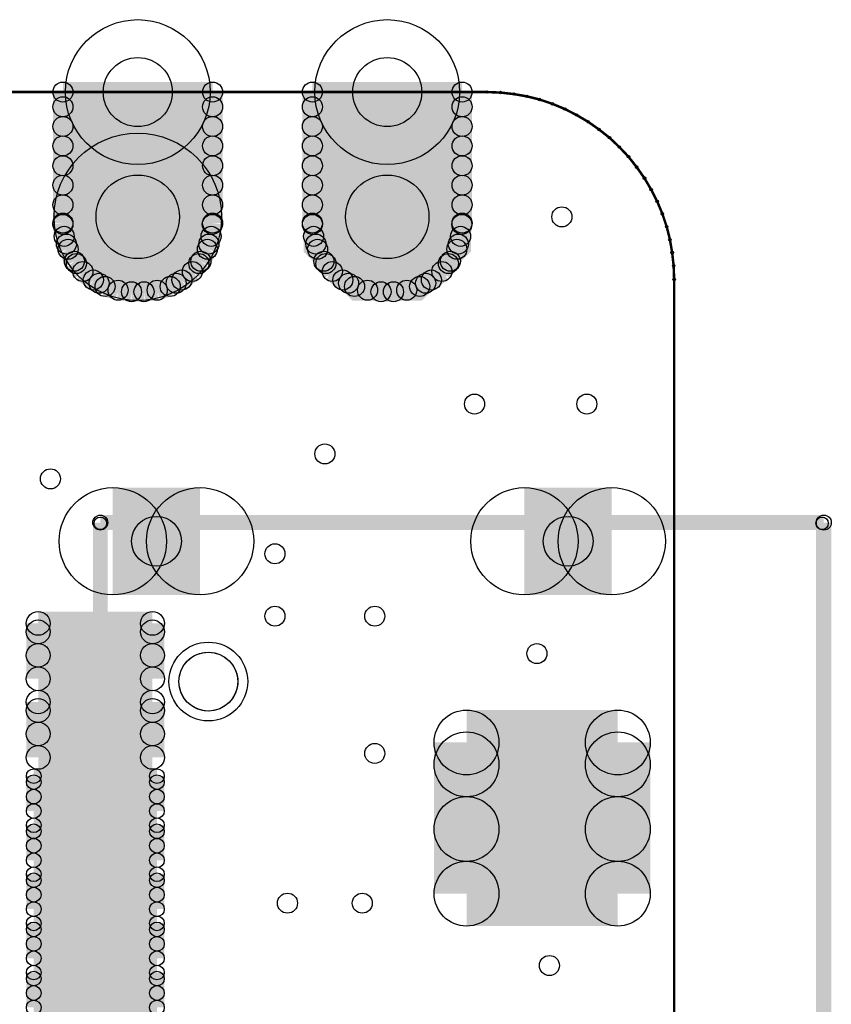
# Model space of a CAD drawing. Extents: x 0 to 123, y 0 to 26.
# Tile 8 of 14: x 17 to 25, y 13 to 23. Entities that reach past the tile are written whole.
import ezdxf

# ---------------------------------------------------------------- set-up
doc = ezdxf.new("R2010")
doc.units = 0
doc.layers.get('0').update_dxf_attribs({"linetype": 'CONTINUOUS'})
for name, color, linetype in [('XIAOESP32C3_GTO', 3, 'CONTINUOUS'), ('XIAOESP32C3_GTS', 10, 'CONTINUOUS'), ('XIAOESP32C3_TXT', 14, 'CONTINUOUS')]:
    doc.layers.add(name, color=color, linetype=linetype)

# ---------------------------------------------------------------- blocks, each defined once
blk = doc.blocks.new('ROUND_1')
blk.add_circle((0, 0), 0.0127)
blk = doc.blocks.new('ROUND_12')
blk.add_circle((0, 0), 0.0762)
blk = doc.blocks.new('ROUND_14')
blk.add_circle((0, 0), 0.0635)
blk = doc.blocks.new('ROUND_3')
blk.add_circle((0, 0), 0)
blk = doc.blocks.new('ROUND_18')
blk.add_circle((0, 0), 0.401)
blk = doc.blocks.new('CUSTOM_65')
for points in [[(-0.852168, 0.35298), (-0.35298, 0.852168), (0.852168, 0.35298), (0.35298, 0.852168)], [(-0.852168, -0.35298), (-0.852168, 0.35298), (0.852168, -0.35298), (0.852168, 0.35298)], [(-0.35298, -0.852168), (-0.852168, -0.35298), (0.35298, -0.852168), (0.852168, -0.35298)]]:
    blk.add_solid(points)
blk = doc.blocks.new('ROUND_22')
blk.add_circle((0, 0), 0.852)
blk = doc.blocks.new('ROUND_23')
blk.add_circle((0, 0), 0.737)
blk = doc.blocks.new('ROUND_54')
blk.add_circle((0, 0), 0.121)
blk = doc.blocks.new('ROUND_55')
blk.add_circle((0, 0), 0.0749)
blk = doc.blocks.new('ROUND_19')
blk.add_circle((0, 0), 0.546)
blk = doc.blocks.new('ROUND_56')
blk.add_circle((0, 0), 0.33)
blk = doc.blocks.new('ROUND_24')
blk.add_circle((0, 0), 0.102)
blk = doc.blocks.new('ROUND_5')
blk.add_circle((0, 0), 0.254)
blk = doc.blocks.new('ROUND_31')
blk.add_circle((0, 0), 0.3)
blk = doc.blocks.new('ROUND_69')
blk.add_circle((0, 0), 0.351)
blk = doc.blocks.new('ROUND_70')
blk.add_circle((0, 0), 0.425)

msp = doc.modelspace()

# ---------------------------------------------------------------- linework, layer by layer
at = {"layer": 'XIAOESP32C3_GTO'}
for points, const_width in [([(21.88718, 21.99386), (4.74218, 21.99386)], 0.0254), ([(22.02434, 21.98878), (21.88718, 21.99386)], 0.0254), ([(22.15896, 21.97354), (22.02434, 21.98878)], 0.0254), ([(22.29104, 21.95068), (22.15896, 21.97354)], 0.0254), ([(22.42312, 21.91766), (22.29104, 21.95068)], 0.0254), ([(22.55266, 21.87448), (22.42312, 21.91766)], 0.0254), ([(22.67966, 21.82114), (22.55266, 21.87448)], 0.0254), ([(22.79904, 21.76018), (22.67966, 21.82114)], 0.0254), ([(22.91588, 21.6916), (22.79904, 21.76018)], 0.0254), ([(23.02764, 21.61286), (22.91588, 21.6916)], 0.0254), ([(23.13432, 21.52904), (23.02764, 21.61286)], 0.0254), ([(23.23338, 21.43506), (23.13432, 21.52904)], 0.0254), ([(23.32736, 21.336), (23.23338, 21.43506)], 0.0254), ([(23.41118, 21.22932), (23.32736, 21.336)], 0.0254), ([(23.48992, 21.11756), (23.41118, 21.22932)], 0.0254), ([(23.5585, 21.00072), (23.48992, 21.11756)], 0.0254), ([(23.61946, 20.88134), (23.5585, 21.00072)], 0.0254), ([(23.6728, 20.75434), (23.61946, 20.88134)], 0.0254), ([(23.71598, 20.6248), (23.6728, 20.75434)], 0.0254), ([(23.749, 20.49272), (23.71598, 20.6248)], 0.0254), ([(23.77186, 20.36064), (23.749, 20.49272)], 0.0254), ([(23.7871, 20.22602), (23.77186, 20.36064)], 0.0254), ([(23.79218, 20.08886), (23.7871, 20.22602)], 0.0254), ([(23.79218, 6.11886), (23.79218, 20.08886)], 0.0254), ([(17.95018, 17.61236), (17.95018, 8.59536)], 0.1524), ([(25.31618, 17.61236), (17.95018, 17.61236)], 0.1524), ([(17.95018, 17.60474), (25.2984, 17.60474)], 0.127), ([(17.95018, 8.60552), (17.95018, 17.60474)], 0.127), ([(25.2984, 17.60474), (25.2984, 8.60552)], 0.127), ([(25.31618, 8.59536), (25.31618, 17.61236)], 0.1524)]:
    msp.add_lwpolyline(points, dxfattribs=dict(at, const_width=const_width))
for points in [[(18.86204, 16.22806), (18.90776, 16.25854)], [(18.90776, 16.25854), (18.95856, 16.27886)], [(18.95856, 16.27886), (19.00936, 16.29156)], [(19.00936, 16.29156), (19.0627, 16.2941)], [(19.0627, 16.2941), (19.11604, 16.28648)], [(19.11604, 16.28648), (19.16684, 16.27124)], [(19.16684, 16.27124), (19.2151, 16.2433)], [(19.2151, 16.2433), (19.25828, 16.21028)], [(18.7706, 16.09852), (18.79346, 16.14932)], [(18.79346, 16.14932), (18.82394, 16.1925)], [(18.82394, 16.1925), (18.86204, 16.22806)], [(19.25828, 16.21028), (19.2913, 16.16964)], [(19.2913, 16.16964), (19.31924, 16.12392)], [(18.75028, 15.99438), (18.75536, 16.04772)], [(18.75536, 16.04772), (18.7706, 16.09852)], [(19.31924, 16.12392), (19.33956, 16.07312)], [(19.33956, 16.07312), (19.34972, 16.02232)], [(18.75536, 15.94104), (18.75028, 15.99438)], [(18.7706, 15.89024), (18.75536, 15.94104)], [(19.34972, 15.96644), (19.33956, 15.91564)], [(19.34972, 16.02232), (19.34972, 15.96644)], [(18.79346, 15.83944), (18.7706, 15.89024)], [(18.82394, 15.79626), (18.79346, 15.83944)], [(19.31924, 15.86484), (19.2913, 15.81912)], [(19.33956, 15.91564), (19.31924, 15.86484)], [(18.86204, 15.7607), (18.82394, 15.79626)], [(18.90776, 15.73022), (18.86204, 15.7607)], [(19.2151, 15.74546), (19.16684, 15.71752)], [(19.25828, 15.77848), (19.2151, 15.74546)], [(19.2913, 15.81912), (19.25828, 15.77848)], [(18.95856, 15.7099), (18.90776, 15.73022)], [(19.00936, 15.6972), (18.95856, 15.7099)], [(19.0627, 15.69466), (19.00936, 15.6972)], [(19.11604, 15.70228), (19.0627, 15.69466)], [(19.16684, 15.71752), (19.11604, 15.70228)]]:
    msp.add_lwpolyline(points, dxfattribs=at)
at = {"layer": 'XIAOESP32C3_GTS'}
for points, const_width in [([(17.56918, 20.66036), (17.56918, 21.99386)], 0.2032), ([(17.56918, 21.99386), (19.09318, 21.99386)], 0.2032), ([(19.09318, 21.99386), (19.09318, 20.66036)], 0.2032), ([(21.63318, 21.99386), (20.10918, 21.99386)], 0.2032), ([(20.10918, 21.99386), (20.10918, 20.66036)], 0.2032), ([(21.63318, 20.66036), (21.63318, 21.99386)], 0.2032), ([(21.88718, 21.99386), (4.74218, 21.99386)], 0.0254), ([(22.02434, 21.98878), (21.88718, 21.99386)], 0.0254), ([(22.15896, 21.97354), (22.02434, 21.98878)], 0.0254), ([(22.29104, 21.95068), (22.15896, 21.97354)], 0.0254), ([(22.42312, 21.91766), (22.29104, 21.95068)], 0.0254), ([(17.56918, 21.844), (19.09318, 21.844)], 0.2032), ([(20.10918, 21.844), (21.63318, 21.844)], 0.2032), ([(22.55266, 21.87448), (22.42312, 21.91766)], 0.0254), ([(22.67966, 21.82114), (22.55266, 21.87448)], 0.0254), ([(22.79904, 21.76018), (22.67966, 21.82114)], 0.0254), ([(22.91588, 21.6916), (22.79904, 21.76018)], 0.0254), ([(19.09318, 21.64334), (17.56918, 21.64334)], 0.2032), ([(21.63318, 21.64334), (20.10918, 21.64334)], 0.2032), ([(23.02764, 21.61286), (22.91588, 21.6916)], 0.0254), ([(17.56918, 21.44522), (19.09318, 21.44522)], 0.2032), ([(20.10918, 21.44522), (21.63318, 21.44522)], 0.2032), ([(23.13432, 21.52904), (23.02764, 21.61286)], 0.0254), ([(23.23338, 21.43506), (23.13432, 21.52904)], 0.0254), ([(23.32736, 21.336), (23.23338, 21.43506)], 0.0254), ([(19.09318, 21.24456), (17.56918, 21.24456)], 0.2032), ([(21.63318, 21.24456), (20.10918, 21.24456)], 0.2032), ([(23.41118, 21.22932), (23.32736, 21.336)], 0.0254), ([(17.56918, 21.04644), (19.09318, 21.04644)], 0.2032), ([(20.10918, 21.04644), (21.63318, 21.04644)], 0.2032), ([(23.48992, 21.11756), (23.41118, 21.22932)], 0.0254), ([(23.5585, 21.00072), (23.48992, 21.11756)], 0.0254), ([(19.09318, 20.84578), (17.56918, 20.84578)], 0.2032), ([(21.63318, 20.84578), (20.10918, 20.84578)], 0.2032), ([(23.61946, 20.88134), (23.5585, 21.00072)], 0.0254), ([(23.6728, 20.75434), (23.61946, 20.88134)], 0.0254), ([(17.58188, 20.52574), (17.56918, 20.66036)], 0.2032), ([(17.56918, 20.64766), (19.09064, 20.64766)], 0.2032), ([(19.09318, 20.66036), (19.07794, 20.52574)], 0.2032), ([(20.10918, 20.66036), (20.12188, 20.52574)], 0.2032), ([(20.10918, 20.64766), (21.63064, 20.64766)], 0.2032), ([(21.61794, 20.52574), (21.63318, 20.66036)], 0.2032), ([(23.71598, 20.6248), (23.6728, 20.75434)], 0.0254), ([(17.62252, 20.39366), (17.58188, 20.52574)], 0.2032), ([(19.05508, 20.447), (17.60474, 20.447)], 0.2032), ([(19.07794, 20.52574), (19.03984, 20.39366)], 0.2032), ([(20.12188, 20.52574), (20.16252, 20.39366)], 0.2032), ([(21.59508, 20.447), (20.14474, 20.447)], 0.2032), ([(21.57984, 20.39366), (21.61794, 20.52574)], 0.2032), ([(23.749, 20.49272), (23.71598, 20.6248)], 0.0254), ([(17.68602, 20.27174), (17.62252, 20.39366)], 0.2032), ([(19.03984, 20.39366), (18.9738, 20.27174)], 0.2032), ([(20.16252, 20.39366), (20.22602, 20.27174)], 0.2032), ([(21.5138, 20.27174), (21.57984, 20.39366)], 0.2032), ([(23.77186, 20.36064), (23.749, 20.49272)], 0.0254), ([(17.77238, 20.1676), (17.68602, 20.27174)], 0.2032), ([(17.70634, 20.24888), (18.95348, 20.24888)], 0.2032), ([(18.9738, 20.27174), (18.88744, 20.1676)], 0.2032), ([(20.22602, 20.27174), (20.31238, 20.1676)], 0.2032), ([(20.24634, 20.24888), (21.49348, 20.24888)], 0.2032), ([(21.42744, 20.1676), (21.5138, 20.27174)], 0.2032), ([(23.7871, 20.22602), (23.77186, 20.36064)], 0.0254), ([(17.87906, 20.08124), (17.77238, 20.1676)], 0.2032), ([(18.88744, 20.1676), (18.78076, 20.08124)], 0.2032), ([(20.31238, 20.1676), (20.41906, 20.08124)], 0.2032), ([(21.32076, 20.08124), (21.42744, 20.1676)], 0.2032), ([(17.99844, 20.0152), (17.87906, 20.08124)], 0.2032), ([(18.72234, 20.04822), (17.93748, 20.04822)], 0.2032), ([(18.78076, 20.08124), (18.66138, 20.0152)], 0.2032), ([(20.41906, 20.08124), (20.53844, 20.0152)], 0.2032), ([(21.26234, 20.04822), (20.47748, 20.04822)], 0.2032), ([(21.20138, 20.0152), (21.32076, 20.08124)], 0.2032), ([(23.79218, 20.08886), (23.7871, 20.22602)], 0.0254), ([(18.13052, 19.9771), (17.99844, 20.0152)], 0.2032), ([(18.26768, 19.96186), (18.13052, 19.9771)], 0.2032), ([(18.39468, 19.96186), (18.26768, 19.96186)], 0.2032), ([(18.5293, 19.9771), (18.39468, 19.96186)], 0.2032), ([(18.66138, 20.0152), (18.5293, 19.9771)], 0.2032), ([(20.53844, 20.0152), (20.67052, 19.9771)], 0.2032), ([(20.67052, 19.9771), (20.80768, 19.96186)], 0.2032), ([(20.80768, 19.96186), (20.93468, 19.96186)], 0.2032), ([(20.93468, 19.96186), (21.0693, 19.9771)], 0.2032), ([(21.0693, 19.9771), (21.20138, 20.0152)], 0.2032), ([(23.79218, 6.11886), (23.79218, 20.08886)], 0.0254), ([(18.96618, 17.42186), (18.07718, 17.42186)], 1.0922), ([(23.15718, 17.42186), (22.26818, 17.42186)], 1.0922), ([(17.31772, 16.5862), (18.48104, 16.5862)], 0.2413), ([(17.31772, 16.02232), (17.31772, 16.5862)], 0.2413), ([(18.48104, 16.5862), (18.48104, 16.02232)], 0.2413), ([(18.48104, 16.49984), (17.31772, 16.49984)], 0.2413), ([(17.31772, 16.26108), (18.48104, 16.26108)], 0.2413), ([(18.48104, 16.02232), (17.31772, 16.02232)], 0.2413), ([(17.31772, 15.7861), (18.48104, 15.7861)], 0.2413), ([(17.31772, 15.22222), (17.31772, 15.7861)], 0.2413), ([(18.48104, 15.7861), (18.48104, 15.22222)], 0.2413), ([(18.48104, 15.69974), (17.31772, 15.69974)], 0.2413), ([(21.6789, 15.37462), (23.21814, 15.37462)], 0.6604), ([(21.6789, 13.83538), (21.6789, 15.37462)], 0.6604), ([(23.21814, 15.37462), (23.21814, 13.83538)], 0.6604), ([(17.31772, 15.46098), (18.48104, 15.46098)], 0.2413), ([(23.21814, 15.1511), (21.6789, 15.1511)], 0.6604), ([(18.48104, 15.22222), (17.31772, 15.22222)], 0.2413), ([(17.272, 15.03172), (18.52676, 15.03172)], 0.14986), ([(17.272, 14.67612), (17.272, 15.03172)], 0.14986), ([(18.52676, 14.97076), (17.272, 14.97076)], 0.14986), ([(18.52676, 15.03172), (18.52676, 14.67612)], 0.14986), ([(17.272, 14.82344), (18.52676, 14.82344)], 0.14986), ([(18.52676, 14.67612), (17.272, 14.67612)], 0.14986), ([(21.6789, 14.49324), (23.21814, 14.49324)], 0.6604), ([(17.272, 14.53134), (18.52676, 14.53134)], 0.14986), ([(17.272, 14.17574), (17.272, 14.53134)], 0.14986), ([(18.52676, 14.47038), (17.272, 14.47038)], 0.14986), ([(18.52676, 14.53134), (18.52676, 14.17574)], 0.14986), ([(17.272, 14.32306), (18.52676, 14.32306)], 0.14986), ([(18.52676, 14.17574), (17.272, 14.17574)], 0.14986), ([(23.21814, 13.83538), (21.6789, 13.83538)], 0.6604), ([(17.272, 14.0335), (18.52676, 14.0335)], 0.14986), ([(17.272, 13.6779), (17.272, 14.0335)], 0.14986), ([(18.52676, 13.97254), (17.272, 13.97254)], 0.14986), ([(18.52676, 14.0335), (18.52676, 13.6779)], 0.14986), ([(17.272, 13.82522), (18.52676, 13.82522)], 0.14986), ([(18.52676, 13.6779), (17.272, 13.6779)], 0.14986), ([(17.272, 13.53312), (18.52676, 13.53312)], 0.14986), ([(17.272, 13.17752), (17.272, 13.53312)], 0.14986), ([(18.52676, 13.47216), (17.272, 13.47216)], 0.14986), ([(18.52676, 13.53312), (18.52676, 13.17752)], 0.14986), ([(17.272, 13.32484), (18.52676, 13.32484)], 0.14986), ([(18.52676, 13.17752), (17.272, 13.17752)], 0.14986), ([(17.272, 13.03274), (18.52676, 13.03274)], 0.14986), ([(17.272, 12.67714), (17.272, 13.03274)], 0.14986), ([(18.52676, 12.97178), (17.272, 12.97178)], 0.14986), ([(18.52676, 13.03274), (18.52676, 12.67714)], 0.14986), ([(17.272, 12.82446), (18.52676, 12.82446)], 0.14986), ([(18.52676, 12.67714), (17.272, 12.67714)], 0.14986)]:
    msp.add_lwpolyline(points, dxfattribs=dict(at, const_width=const_width))
for points in [[(18.86204, 16.22806), (18.90776, 16.25854)], [(18.90776, 16.25854), (18.95856, 16.27886)], [(18.95856, 16.27886), (19.00936, 16.29156)], [(19.00936, 16.29156), (19.0627, 16.2941)], [(19.0627, 16.2941), (19.11604, 16.28648)], [(19.11604, 16.28648), (19.16684, 16.27124)], [(19.16684, 16.27124), (19.2151, 16.2433)], [(19.2151, 16.2433), (19.25828, 16.21028)], [(18.7706, 16.09852), (18.79346, 16.14932)], [(18.79346, 16.14932), (18.82394, 16.1925)], [(18.82394, 16.1925), (18.86204, 16.22806)], [(19.25828, 16.21028), (19.2913, 16.16964)], [(19.2913, 16.16964), (19.31924, 16.12392)], [(18.75028, 15.99438), (18.75536, 16.04772)], [(18.75536, 16.04772), (18.7706, 16.09852)], [(19.31924, 16.12392), (19.33956, 16.07312)], [(19.33956, 16.07312), (19.34972, 16.02232)], [(18.75536, 15.94104), (18.75028, 15.99438)], [(18.7706, 15.89024), (18.75536, 15.94104)], [(19.34972, 15.96644), (19.33956, 15.91564)], [(19.34972, 16.02232), (19.34972, 15.96644)], [(18.79346, 15.83944), (18.7706, 15.89024)], [(18.82394, 15.79626), (18.79346, 15.83944)], [(19.31924, 15.86484), (19.2913, 15.81912)], [(19.33956, 15.91564), (19.31924, 15.86484)], [(18.86204, 15.7607), (18.82394, 15.79626)], [(18.90776, 15.73022), (18.86204, 15.7607)], [(19.2151, 15.74546), (19.16684, 15.71752)], [(19.25828, 15.77848), (19.2151, 15.74546)], [(19.2913, 15.81912), (19.25828, 15.77848)], [(18.95856, 15.7099), (18.90776, 15.73022)], [(19.00936, 15.6972), (18.95856, 15.7099)], [(19.0627, 15.69466), (19.00936, 15.6972)], [(19.11604, 15.70228), (19.0627, 15.69466)], [(19.16684, 15.71752), (19.11604, 15.70228)]]:
    msp.add_lwpolyline(points, dxfattribs=at)

# ---------------------------------------------------------------- block references
at = {"layer": 'XIAOESP32C3_GTO'}
for name, p in [('ROUND_1', (21.88718, 21.99386)), ('ROUND_1', (22.02434, 21.98878)), ('ROUND_1', (22.15896, 21.97354)), ('ROUND_1', (22.29104, 21.95068)), ('ROUND_1', (22.42312, 21.91766)), ('ROUND_1', (22.55266, 21.87448)), ('ROUND_1', (22.67966, 21.82114)), ('ROUND_1', (22.79904, 21.76018)), ('ROUND_1', (22.91588, 21.6916)), ('ROUND_1', (23.02764, 21.61286)), ('ROUND_1', (23.13432, 21.52904)), ('ROUND_1', (23.23338, 21.43506)), ('ROUND_1', (23.32736, 21.336)), ('ROUND_1', (23.41118, 21.22932)), ('ROUND_1', (23.48992, 21.11756)), ('ROUND_1', (23.5585, 21.00072)), ('ROUND_1', (23.61946, 20.88134)), ('ROUND_1', (23.6728, 20.75434)), ('ROUND_1', (23.71598, 20.6248)), ('ROUND_1', (23.749, 20.49272)), ('ROUND_1', (23.77186, 20.36064)), ('ROUND_1', (23.7871, 20.22602)), ('ROUND_1', (23.79218, 20.08886)), ('ROUND_12', (17.95018, 17.61236)), ('ROUND_12', (17.95018, 17.61236)), ('ROUND_14', (17.95018, 17.60474)), ('ROUND_14', (17.95018, 17.60474)), ('ROUND_14', (25.2984, 17.60474)), ('ROUND_12', (25.31618, 17.61236)), ('ROUND_3', (19.0627, 16.2941)), ('ROUND_3', (19.00936, 16.29156)), ('ROUND_3', (19.11604, 16.28648)), ('ROUND_3', (18.95856, 16.27886)), ('ROUND_3', (19.16684, 16.27124)), ('ROUND_3', (18.90776, 16.25854)), ('ROUND_3', (19.2151, 16.2433)), ('ROUND_3', (18.86204, 16.22806)), ('ROUND_3', (19.25828, 16.21028)), ('ROUND_3', (18.82394, 16.1925)), ('ROUND_3', (19.2913, 16.16964)), ('ROUND_3', (18.79346, 16.14932)), ('ROUND_3', (19.31924, 16.12392)), ('ROUND_3', (18.7706, 16.09852)), ('ROUND_3', (19.33956, 16.07312)), ('ROUND_3', (18.75536, 16.04772)), ('ROUND_3', (19.34972, 16.02232)), ('ROUND_3', (18.75028, 15.99438)), ('ROUND_3', (18.75028, 15.99438)), ('ROUND_3', (19.34972, 15.96644)), ('ROUND_3', (18.75536, 15.94104)), ('ROUND_3', (19.33956, 15.91564)), ('ROUND_3', (18.7706, 15.89024)), ('ROUND_3', (19.31924, 15.86484)), ('ROUND_3', (18.79346, 15.83944)), ('ROUND_3', (19.2913, 15.81912)), ('ROUND_3', (18.82394, 15.79626)), ('ROUND_3', (19.25828, 15.77848)), ('ROUND_3', (18.86204, 15.7607)), ('ROUND_3', (19.2151, 15.74546)), ('ROUND_3', (18.90776, 15.73022)), ('ROUND_3', (19.16684, 15.71752)), ('ROUND_3', (18.95856, 15.7099)), ('ROUND_3', (19.11604, 15.70228)), ('ROUND_3', (19.00936, 15.6972)), ('ROUND_3', (19.0627, 15.69466))]:
    msp.add_blockref(name, p, dxfattribs=at)
at = {"layer": 'XIAOESP32C3_GTS'}
for name, p in [('ROUND_23', (18.33118, 21.99386)), ('ROUND_23', (20.87118, 21.99386)), ('ROUND_24', (17.56918, 21.99386)), ('ROUND_24', (19.09318, 21.99386)), ('ROUND_24', (20.10918, 21.99386)), ('ROUND_24', (21.63318, 21.99386)), ('ROUND_24', (21.63318, 21.99386)), ('ROUND_1', (21.88718, 21.99386)), ('ROUND_1', (22.02434, 21.98878)), ('ROUND_1', (22.15896, 21.97354)), ('ROUND_1', (22.29104, 21.95068)), ('ROUND_24', (17.56918, 21.844)), ('ROUND_24', (19.09318, 21.844)), ('ROUND_24', (20.10918, 21.844)), ('ROUND_24', (21.63318, 21.844)), ('ROUND_1', (22.42312, 21.91766)), ('ROUND_1', (22.55266, 21.87448)), ('ROUND_1', (22.67966, 21.82114)), ('ROUND_1', (22.79904, 21.76018)), ('ROUND_24', (17.56918, 21.64334)), ('ROUND_24', (19.09318, 21.64334)), ('ROUND_24', (20.10918, 21.64334)), ('ROUND_24', (21.63318, 21.64334)), ('ROUND_1', (22.91588, 21.6916)), ('ROUND_24', (17.56918, 21.44522)), ('ROUND_22', (18.33118, 20.72386)), ('ROUND_24', (19.09318, 21.44522)), ('ROUND_24', (20.10918, 21.44522)), ('CUSTOM_65', (20.87118, 20.72386)), ('ROUND_24', (21.63318, 21.44522)), ('ROUND_1', (23.02764, 21.61286)), ('ROUND_1', (23.13432, 21.52904)), ('ROUND_1', (23.23338, 21.43506)), ('ROUND_24', (17.56918, 21.24456)), ('ROUND_24', (19.09318, 21.24456)), ('ROUND_24', (20.10918, 21.24456)), ('ROUND_24', (21.63318, 21.24456)), ('ROUND_1', (23.32736, 21.336)), ('ROUND_24', (17.56918, 21.04644)), ('ROUND_24', (19.09318, 21.04644)), ('ROUND_24', (20.10918, 21.04644)), ('ROUND_24', (21.63318, 21.04644)), ('ROUND_1', (23.41118, 21.22932)), ('ROUND_1', (23.48992, 21.11756)), ('ROUND_24', (17.56918, 20.84578)), ('ROUND_24', (19.09318, 20.84578)), ('ROUND_24', (20.10918, 20.84578)), ('ROUND_24', (21.63318, 20.84578)), ('ROUND_1', (23.5585, 21.00072)), ('ROUND_1', (23.61946, 20.88134)), ('ROUND_24', (17.56918, 20.66036)), ('ROUND_24', (17.56918, 20.64766)), ('ROUND_24', (19.09064, 20.64766)), ('ROUND_24', (19.09318, 20.66036)), ('ROUND_24', (20.10918, 20.66036)), ('ROUND_24', (20.10918, 20.64766)), ('ROUND_24', (21.63064, 20.64766)), ('ROUND_24', (21.63318, 20.66036)), ('ROUND_1', (23.6728, 20.75434)), ('ROUND_24', (17.58188, 20.52574)), ('ROUND_24', (17.60474, 20.447)), ('ROUND_24', (19.05508, 20.447)), ('ROUND_24', (19.07794, 20.52574)), ('ROUND_24', (20.12188, 20.52574)), ('ROUND_24', (20.14474, 20.447)), ('ROUND_24', (21.59508, 20.447)), ('ROUND_24', (21.61794, 20.52574)), ('ROUND_1', (23.71598, 20.6248)), ('ROUND_24', (17.62252, 20.39366)), ('ROUND_24', (19.03984, 20.39366)), ('ROUND_24', (20.16252, 20.39366)), ('ROUND_24', (21.57984, 20.39366)), ('ROUND_1', (23.749, 20.49272)), ('ROUND_24', (17.68602, 20.27174)), ('ROUND_24', (17.70634, 20.24888)), ('ROUND_24', (18.95348, 20.24888)), ('ROUND_24', (18.9738, 20.27174)), ('ROUND_24', (20.22602, 20.27174)), ('ROUND_24', (20.24634, 20.24888)), ('ROUND_24', (21.49348, 20.24888)), ('ROUND_24', (21.5138, 20.27174)), ('ROUND_1', (23.77186, 20.36064)), ('ROUND_24', (17.77238, 20.1676)), ('ROUND_24', (18.88744, 20.1676)), ('ROUND_24', (20.31238, 20.1676)), ('ROUND_24', (21.42744, 20.1676)), ('ROUND_24', (17.87906, 20.08124)), ('ROUND_24', (17.93748, 20.04822)), ('ROUND_24', (18.72234, 20.04822)), ('ROUND_24', (18.78076, 20.08124)), ('ROUND_24', (20.41906, 20.08124)), ('ROUND_24', (20.47748, 20.04822)), ('ROUND_24', (21.26234, 20.04822)), ('ROUND_24', (21.32076, 20.08124)), ('ROUND_1', (23.7871, 20.22602)), ('ROUND_24', (17.99844, 20.0152)), ('ROUND_24', (18.13052, 19.9771)), ('ROUND_24', (18.26768, 19.96186)), ('ROUND_24', (18.39468, 19.96186)), ('ROUND_24', (18.39468, 19.96186)), ('ROUND_24', (18.5293, 19.9771)), ('ROUND_24', (18.66138, 20.0152)), ('ROUND_24', (20.53844, 20.0152)), ('ROUND_24', (20.67052, 19.9771)), ('ROUND_24', (20.80768, 19.96186)), ('ROUND_24', (20.93468, 19.96186)), ('ROUND_24', (21.0693, 19.9771)), ('ROUND_24', (21.20138, 20.0152)), ('ROUND_1', (23.79218, 20.08886)), ('ROUND_19', (18.07718, 17.42186)), ('ROUND_19', (18.96618, 17.42186)), ('ROUND_19', (22.26818, 17.42186)), ('ROUND_19', (23.15718, 17.42186)), ('ROUND_54', (17.31772, 16.5862)), ('ROUND_54', (17.31772, 16.5862)), ('ROUND_54', (18.48104, 16.5862)), ('ROUND_54', (17.31772, 16.49984)), ('ROUND_54', (18.48104, 16.49984)), ('ROUND_54', (17.31772, 16.26108)), ('ROUND_54', (18.48104, 16.26108)), ('ROUND_18', (19.05, 15.99438)), ('ROUND_3', (19.0627, 16.2941)), ('ROUND_3', (19.00936, 16.29156)), ('ROUND_3', (19.11604, 16.28648)), ('ROUND_3', (18.95856, 16.27886)), ('ROUND_3', (19.16684, 16.27124)), ('ROUND_3', (18.90776, 16.25854)), ('ROUND_3', (19.2151, 16.2433)), ('ROUND_3', (18.86204, 16.22806)), ('ROUND_3', (19.25828, 16.21028)), ('ROUND_3', (18.82394, 16.1925)), ('ROUND_3', (19.2913, 16.16964)), ('ROUND_3', (18.79346, 16.14932)), ('ROUND_54', (17.31772, 16.02232)), ('ROUND_54', (18.48104, 16.02232)), ('ROUND_3', (19.31924, 16.12392)), ('ROUND_3', (18.7706, 16.09852)), ('ROUND_3', (19.33956, 16.07312)), ('ROUND_3', (18.75536, 16.04772)), ('ROUND_3', (19.34972, 16.02232)), ('ROUND_3', (18.75028, 15.99438)), ('ROUND_3', (18.75028, 15.99438)), ('ROUND_3', (19.34972, 15.96644)), ('ROUND_3', (18.75536, 15.94104)), ('ROUND_3', (19.33956, 15.91564)), ('ROUND_3', (18.7706, 15.89024)), ('ROUND_3', (19.31924, 15.86484)), ('ROUND_3', (18.79346, 15.83944)), ('ROUND_54', (17.31772, 15.7861)), ('ROUND_54', (17.31772, 15.7861)), ('ROUND_54', (18.48104, 15.7861)), ('ROUND_3', (19.2913, 15.81912)), ('ROUND_3', (18.82394, 15.79626)), ('ROUND_3', (19.25828, 15.77848)), ('ROUND_3', (18.86204, 15.7607)), ('ROUND_3', (19.2151, 15.74546)), ('ROUND_54', (17.31772, 15.69974)), ('ROUND_54', (18.48104, 15.69974)), ('ROUND_3', (18.90776, 15.73022)), ('ROUND_3', (19.16684, 15.71752)), ('ROUND_3', (18.95856, 15.7099)), ('ROUND_3', (19.11604, 15.70228)), ('ROUND_3', (19.00936, 15.6972)), ('ROUND_3', (19.0627, 15.69466)), ('ROUND_56', (21.6789, 15.37462)), ('ROUND_56', (21.6789, 15.37462)), ('ROUND_56', (23.21814, 15.37462)), ('ROUND_54', (17.31772, 15.46098)), ('ROUND_54', (18.48104, 15.46098)), ('ROUND_56', (21.6789, 15.1511)), ('ROUND_56', (23.21814, 15.1511)), ('ROUND_54', (17.31772, 15.22222)), ('ROUND_54', (18.48104, 15.22222)), ('ROUND_55', (17.272, 15.03172)), ('ROUND_55', (17.272, 15.03172)), ('ROUND_55', (17.272, 14.97076)), ('ROUND_55', (18.52676, 15.03172)), ('ROUND_55', (18.52676, 14.97076)), ('ROUND_55', (17.272, 14.82344)), ('ROUND_55', (18.52676, 14.82344)), ('ROUND_55', (17.272, 14.67612)), ('ROUND_55', (18.52676, 14.67612)), ('ROUND_56', (21.6789, 14.49324)), ('ROUND_56', (23.21814, 14.49324)), ('ROUND_55', (17.272, 14.53134)), ('ROUND_55', (17.272, 14.53134)), ('ROUND_55', (17.272, 14.47038)), ('ROUND_55', (18.52676, 14.53134)), ('ROUND_55', (18.52676, 14.47038)), ('ROUND_55', (17.272, 14.32306)), ('ROUND_55', (18.52676, 14.32306)), ('ROUND_55', (17.272, 14.17574)), ('ROUND_55', (18.52676, 14.17574)), ('ROUND_56', (21.6789, 13.83538)), ('ROUND_56', (23.21814, 13.83538)), ('ROUND_55', (17.272, 14.0335)), ('ROUND_55', (17.272, 14.0335)), ('ROUND_55', (17.272, 13.97254)), ('ROUND_55', (18.52676, 14.0335)), ('ROUND_55', (18.52676, 13.97254)), ('ROUND_55', (17.272, 13.82522)), ('ROUND_55', (18.52676, 13.82522)), ('ROUND_55', (17.272, 13.6779)), ('ROUND_55', (18.52676, 13.6779)), ('ROUND_55', (17.272, 13.53312)), ('ROUND_55', (17.272, 13.53312)), ('ROUND_55', (17.272, 13.47216)), ('ROUND_55', (18.52676, 13.53312)), ('ROUND_55', (18.52676, 13.47216)), ('ROUND_55', (17.272, 13.32484)), ('ROUND_55', (18.52676, 13.32484)), ('ROUND_55', (17.272, 13.17752)), ('ROUND_55', (18.52676, 13.17752)), ('ROUND_55', (17.272, 13.03274)), ('ROUND_55', (17.272, 13.03274)), ('ROUND_55', (17.272, 12.97178)), ('ROUND_55', (18.52676, 13.03274)), ('ROUND_55', (18.52676, 12.97178)), ('ROUND_55', (17.272, 12.82446)), ('ROUND_55', (18.52676, 12.82446)), ('ROUND_55', (17.272, 12.67714)), ('ROUND_55', (18.52676, 12.67714))]:
    msp.add_blockref(name, p, dxfattribs=at)
at = {"layer": 'XIAOESP32C3_TXT'}
for name, p in [('ROUND_69', (18.33118, 21.99386)), ('ROUND_69', (20.87118, 21.99386)), ('ROUND_70', (18.33118, 20.72386)), ('ROUND_70', (20.87118, 20.72386)), ('ROUND_24', (22.64918, 20.72386)), ('ROUND_24', (21.76018, 18.81886)), ('ROUND_24', (22.90318, 18.81886)), ('ROUND_24', (20.23618, 18.31086)), ('ROUND_24', (17.44218, 18.05686)), ('ROUND_5', (18.52168, 17.42186)), ('ROUND_5', (22.71268, 17.42186)), ('ROUND_24', (19.72818, 17.29486)), ('ROUND_24', (19.72818, 16.65986)), ('ROUND_24', (20.74418, 16.65986)), ('ROUND_24', (22.39518, 16.27886)), ('ROUND_31', (19.05, 15.99438)), ('ROUND_24', (20.74418, 15.26286)), ('ROUND_24', (19.85518, 13.73886)), ('ROUND_24', (20.61718, 13.73886)), ('ROUND_24', (22.52218, 13.10386))]:
    msp.add_blockref(name, p, dxfattribs=at)

doc.saveas('drawing.dxf')
